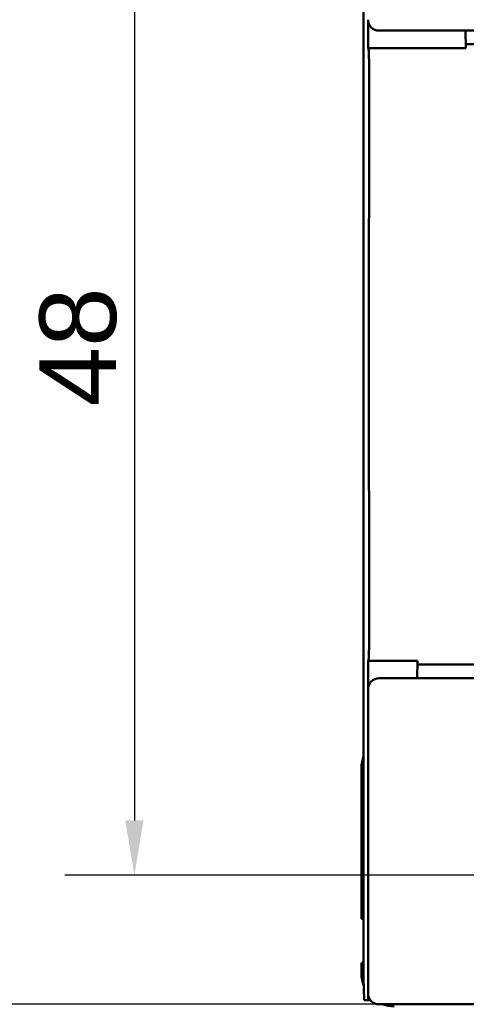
# Model space of a CAD drawing. Header units: millimetres. Extents: x 0 to 420, y 0 to 297.
# Tile 3 of 14: x 52 to 72, y 76 to 121. Entities that reach past the tile are written whole.
import ezdxf

# ---------------------------------------------------------------- set-up
doc = ezdxf.new("R2010")
doc.units = ezdxf.units.MM
doc.layers.add('Arêtes visibles(celduc)', color=7, linetype='Continuous', lineweight=50)
doc.layers.add('Cotes(celduc)', color=7, linetype='Continuous', lineweight=25)
doc.styles.add('Courant-CELDUC', font='arial.ttf')
doc.dimstyles.new('Celduc', dxfattribs={"dimtxt": 3.5, "dimasz": 2.5, "dimexe": 3.175, "dimexo": 0, "dimgap": 0.762, "dimtad": 1, "dimrnd": 1e-08, "dimtxsty": 'Courant-CELDUC', "dimcen": 0.09, "dimdle": 10, "dimclrd": 7, "dimclre": 7, "dimclrt": 7, "dimazin": 2, "dimtfac": 0.714286, "dimtdec": 3, "dimtmove": 0, "dimatfit": 3, "dimfxl": 1, "dimtolj": 1, "dimlwd": 25, "dimlwe": 25, "dimarcsym": 0})

# ---------------------------------------------------------------- blocks, each defined once
blk = doc.blocks.new('*D7')
at = {"layer": 'Cotes(celduc)', "color": 7, "linetype": 'Continuous', "lineweight": 25, "transparency": 16777216}
for p, q in [((89.954, 129.576), (53.897, 129.576)), ((57.072, 127.076), (57.072, 84.076)), ((89.954, 81.576), (53.897, 81.576))]:
    blk.add_line(p, q, dxfattribs=at)
at = {"layer": 'Cotes(celduc)', "color": 7, "linetype": 'Continuous', "transparency": 16777216}
for points in [[(56.656, 127.076), (57.489, 127.076), (57.072, 129.576)], [(56.656, 84.076), (57.489, 84.076), (57.072, 81.576)]]:
    blk.add_solid(points, dxfattribs=at)
at = {"layer": 'Defpoints', "color": 0, "linetype": 'Continuous', "transparency": 16777216}
for p in [(89.954, 129.576), (57.072, 81.576), (89.954, 81.576)]:
    blk.add_point(p, dxfattribs=at)
at = {"layer": 'Cotes(celduc)', "color": 7, "linetype": 'Continuous', "lineweight": 25, "transparency": 16777216, "insert": (52.736, 102.995), "char_height": 3.5, "attachment_point": 1, "rotation": 90, "style": 'Courant-CELDUC'}
blk.add_mtext('\\A1;48', dxfattribs=at)
blk = doc.blocks.new('*D8')
at = {"layer": 'Cotes(celduc)', "color": 7, "linetype": 'Continuous', "lineweight": 25, "transparency": 16777216}
for p, q in [((68.298, 135.063), (40.251, 135.063)), ((43.426, 132.563), (43.426, 78.174)), ((68.298, 75.674), (40.251, 75.674))]:
    blk.add_line(p, q, dxfattribs=at)
at = {"layer": 'Cotes(celduc)', "color": 7, "linetype": 'Continuous', "transparency": 16777216}
for points in [[(43.009, 132.563), (43.843, 132.563), (43.426, 135.063)], [(43.009, 78.174), (43.843, 78.174), (43.426, 75.674)]]:
    blk.add_solid(points, dxfattribs=at)
at = {"layer": 'Defpoints', "color": 0, "linetype": 'Continuous', "transparency": 16777216}
for p in [(68.298, 135.063), (43.426, 75.674), (68.298, 75.674)]:
    blk.add_point(p, dxfattribs=at)
at = {"layer": 'Cotes(celduc)', "color": 7, "linetype": 'Continuous', "lineweight": 25, "transparency": 16777216, "insert": (38.457, 100.83), "char_height": 3.5, "attachment_point": 1, "rotation": 90, "style": 'Courant-CELDUC'}
blk.add_mtext('\\A1;59,4', dxfattribs=at)
blk = doc.blocks.new('*D10')
at = {"layer": 'Cotes(celduc)', "color": 7, "linetype": 'Continuous', "lineweight": 25, "transparency": 16777216}
for p, q in [((110.654, 137.827), (110.654, 30.401)), ((69.254, 51.576), (69.254, 30.401)), ((108.154, 33.576), (71.754, 33.576))]:
    blk.add_line(p, q, dxfattribs=at)
at = {"layer": 'Cotes(celduc)', "color": 7, "linetype": 'Continuous', "transparency": 16777216}
for points in [[(71.754, 33.993), (71.754, 33.16), (69.254, 33.576)], [(108.154, 33.993), (108.154, 33.16), (110.654, 33.576)]]:
    blk.add_solid(points, dxfattribs=at)
at = {"layer": 'Defpoints', "color": 0, "linetype": 'Continuous', "transparency": 16777216}
for p in [(110.654, 137.827), (69.254, 51.576), (69.254, 33.576)]:
    blk.add_point(p, dxfattribs=at)
at = {"layer": 'Cotes(celduc)', "color": 7, "linetype": 'Continuous', "lineweight": 25, "transparency": 16777216, "insert": (85.345, 38.545), "char_height": 3.5, "attachment_point": 1, "style": 'Courant-CELDUC'}
blk.add_mtext('\\A1;41,4', dxfattribs=at)

msp = doc.modelspace()

# ---------------------------------------------------------------- linework, layer by layer
at = {"layer": 'Arêtes visibles(celduc)'}
for p, q in [((67.554, 83.768), (67.554, 126.968)), ((67.763, 119.368), (67.763, 120.57)), ((72.668, 120.165), (68.254, 120.165)), ((72.22, 119.368), (72.206, 120.165)), ((67.775, 119.356), (67.763, 119.368)), ((72.22, 119.368), (67.763, 119.368)), ((74.178, 119.547), (72.217, 119.547)), ((67.763, 91.368), (67.775, 91.38)), ((70.012, 91.368), (67.763, 91.368)), ((67.763, 90.166), (67.763, 91.368)), ((69.998, 90.571), (70.012, 91.368)), ((70.009, 91.195), (74.178, 91.195)), ((68.254, 90.571), (72.668, 90.571)), ((67.754, 90.072), (67.754, 76.174)), ((67.454, 79.576), (67.454, 86.467)), ((67.554, 76.868), (67.554, 83.768)), ((67.454, 79.576), (67.554, 79.576)), ((67.554, 77.576), (67.454, 77.576)), ((67.454, 77.076), (67.454, 77.576)), ((67.571, 75.868), (67.554, 76.868)), ((67.759, 75.868), (67.759, 76.104)), ((67.571, 75.868), (67.759, 75.868)), ((67.759, 75.868), (67.858, 75.868)), ((68.254, 75.674), (68.298, 75.674)), ((68.298, 75.674), (111.61, 75.674))]:
    msp.add_line(p, q, dxfattribs=at)
for centre, start, end in [((68.954, 86.467), 158.9605, 180), ((68.954, 77.076), 180, 201.6731), ((68.954, 77.076), 249.2433, 270)]:
    msp.add_arc(centre, 1.5, start, end, dxfattribs=at)
for centre, major_axis, ratio, start_param, end_param in [((68.254, 120.665), (-0.425, -0.263), 0.99966, 5.729794, 7.300285), ((67.775, 117.357), (0, -2), 0.017455, 1.424072, 3.124139), ((69.191, 105.368), (0, 80), 0.017455, 1.424072, 1.71752), ((67.775, 93.38), (0, -2), 0.017455, 0.017453, 1.71752), ((68.254, 90.071), (-0.425, 0.263), 0.99966, 5.266085, 6.836577), ((68.254, 76.174), (-0.425, -0.263), 0.99966, 5.729794, 7.300285)]:
    msp.add_ellipse(centre, major_axis=major_axis, ratio=ratio, start_param=start_param, end_param=end_param, dxfattribs=at)

# ---------------------------------------------------------------- dimensions: what is measured, and where the dimension line sits
at = {"layer": 'Cotes(celduc)', "color": 7, "linetype": 'Continuous', "lineweight": 25}
for base, p1, p2, angle, override, picture, middle in [((69.254, 33.576), (110.654, 137.827), (69.254, 51.576), 180, {"dimgap": 0.762, "dimdec": 2, "dimtol": 0, "dimlim": 0, "dimtp": 0, "dimtm": 0, "dimtdec": 3, "dimtofl": 0, "dimatfit": 1}, '*D10', (89.954, 33.576)), ((43.426, 75.674), (68.298, 135.063), (68.298, 75.674), 90, {"dimgap": 0.762, "dimdec": 1, "dimtol": 0, "dimlim": 0, "dimtp": 0, "dimtm": 0, "dimtdec": 3, "dimtofl": 0, "dimatfit": 1}, '*D8', (43.426, 105.368)), ((57.072, 81.576), (89.954, 129.576), (89.954, 81.576), 90, {"dimgap": 0.762, "dimdec": 2, "dimtol": 0, "dimlim": 0, "dimtp": 0, "dimtm": 0, "dimtdec": 3, "dimtofl": 0, "dimatfit": 1}, '*D7', (57.072, 105.576))]:
    dim = msp.add_linear_dim(base=base, p1=p1, p2=p2, angle=angle, dimstyle='Celduc', override=override, dxfattribs=at)
    dim.commit()
    dim.dimension.update_dxf_attribs({"geometry": picture, "text_midpoint": middle, "dimtype": 160})

doc.saveas('drawing.dxf')
